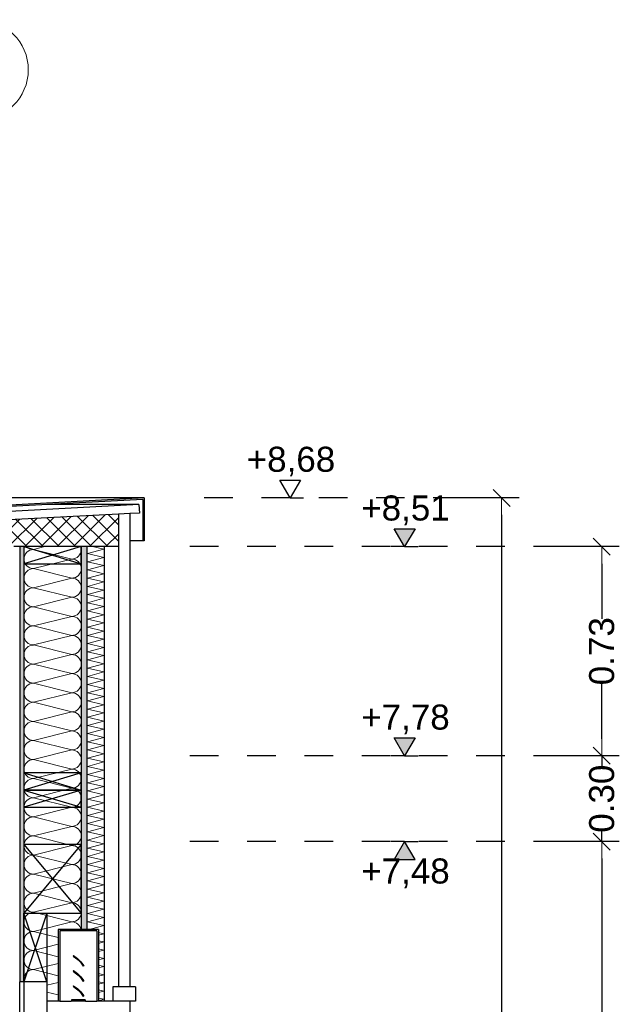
# Model space of a CAD drawing. Header units: metres. Extents: x -14.6 to 48.9, y -22.2 to 2.8.
# Tile 78 of 79: x 23.6 to 25.7, y -3.3 to 0.2. Entities that reach past the tile are written whole.
import ezdxf

# ---------------------------------------------------------------- set-up
doc = ezdxf.new("R2010")
doc.units = ezdxf.units.M
doc.header["$LTSCALE"] = 0.4
doc.header["$MEASUREMENT"] = 0
doc.linetypes.add('Strichlinie eng', pattern=[0.115, 0.075, -0.04])
doc.layers.get('0').update_dxf_attribs({"color": 8, "lineweight": 9})
doc.layers.get('Defpoints').update_dxf_attribs({"color": 8, "lineweight": 9})
for name, color, linetype in [('Neubau__ GHIW- Attika Fassade', 8, 'Continuous'), ('Neubau_A-Außenwände', 8, 'Continuous'), ('Neubau_R-Konstruktionsraster gross', 33, 'Continuous'), ('Neubau_S-Ausbesserung 2D_3D', 8, 'Continuous'), ('Neubau_T-Bemaßung', 8, 'Continuous'), ('Neubau_Z-Modellierung Fassade', 8, 'Continuous')]:
    doc.layers.add(name, color=color, linetype=linetype)
doc.styles.add('ERSTELLTER_STIL_2', font='arial.ttf')
doc.dimstyles.new('ERSTELLTER_STIL__1', dxfattribs={"dimtxt": 0.0875, "dimasz": 0.059375, "dimexe": 0.18, "dimexo": 0.0625, "dimgap": 0, "dimtad": 1, "dimzin": 0, "dimdsep": 46, "dimtxsty": 'ERSTELLTER_STIL_2', "dimblk": 'ARROWHEAD_6', "dimblk1": 'ARROWHEAD_6', "dimblk2": 'ARROWHEAD_6', "dimcen": 0.09, "dimclrd": 7, "dimclre": 7, "dimclrt": 7, "dimazin": 0, "dimtfac": 1, "dimtdec": 4, "dimtmove": 0, "dimatfit": 3, "dimfxl": 1, "dimtolj": 1, "dimtzin": 0, "dimarcsym": 0})

# ---------------------------------------------------------------- blocks, each defined once
blk = doc.blocks.new('*X249', base_point=(3718.7656, 0))
at = {"layer": 'Neubau_A-Außenwände', "color": 8, "linetype": 'Continuous', "lineweight": 9}
for p, q in [((4107.3168, 8.51), (4107.2768, 8.5)), ((4107.4102, 8.4667), (4107.2768, 8.5)), ((4107.4102, 8.4667), (4107.2768, 8.4333)), ((4107.4102, 8.4), (4107.2768, 8.4333)), ((4107.4102, 8.4), (4107.2768, 8.3667)), ((4107.4102, 8.3333), (4107.2768, 8.3667)), ((4107.4102, 8.3333), (4107.2768, 8.3)), ((4107.4102, 8.2667), (4107.2768, 8.3)), ((4107.4102, 8.2667), (4107.2768, 8.2333)), ((4107.4102, 8.2), (4107.2768, 8.2333)), ((4107.4102, 8.2), (4107.2768, 8.1667)), ((4107.4102, 8.1333), (4107.2768, 8.1667)), ((4107.4102, 8.1333), (4107.2768, 8.1)), ((4107.4102, 8.0667), (4107.2768, 8.1)), ((4107.4102, 8.0667), (4107.2768, 8.0333)), ((4107.4102, 8), (4107.2768, 8.0333)), ((4107.4102, 8), (4107.2768, 7.9667)), ((4107.4102, 7.9333), (4107.2768, 7.9667)), ((4107.4102, 7.9333), (4107.2768, 7.9)), ((4107.4102, 7.8667), (4107.2768, 7.9)), ((4107.4102, 7.8667), (4107.2768, 7.8333)), ((4107.4102, 7.8), (4107.2768, 7.8333)), ((4107.4102, 7.8), (4107.2768, 7.7667)), ((4107.4102, 7.7333), (4107.2768, 7.7667)), ((4107.4102, 7.7333), (4107.2768, 7.7)), ((4107.4102, 7.6667), (4107.2768, 7.7)), ((4107.4102, 7.6667), (4107.2768, 7.6333)), ((4107.4102, 7.6), (4107.2768, 7.6333)), ((4107.4102, 7.6), (4107.2768, 7.5667)), ((4107.4102, 7.5333), (4107.2768, 7.5667)), ((4107.4102, 7.5333), (4107.2768, 7.5)), ((4107.4102, 7.4667), (4107.2768, 7.5)), ((4107.4102, 7.4667), (4107.2768, 7.4333)), ((4107.4102, 7.4), (4107.2768, 7.4333)), ((4107.4102, 7.4), (4107.2768, 7.3667)), ((4107.4102, 7.3333), (4107.2768, 7.3667)), ((4107.4102, 7.3333), (4107.2768, 7.3)), ((4107.4102, 7.2667), (4107.2768, 7.3)), ((4107.4102, 7.2667), (4107.2768, 7.2333)), ((4107.4102, 7.2), (4107.2768, 7.2333)), ((4107.4102, 7.2), (4107.2768, 7.1667)), ((4107.3635, 7.145), (4107.2768, 7.1667)), ((4107.3635, 7.1217), (4107.2768, 7.1)), ((4107.3635, 7.0783), (4107.2768, 7.1)), ((4107.3635, 7.055), (4107.2768, 7.0333)), ((4107.3635, 7.0117), (4107.2768, 7.0333)), ((4107.3635, 6.9883), (4107.3235, 6.9783)), ((4107.3635, 6.945), (4107.3235, 6.955))]:
    blk.add_line(p, q, dxfattribs=at)
for centre, start, end in [((4107.2768, 8.4667), 90, 180), ((4107.2768, 8.5333), 224.427, 270), ((4107.4102, 8.5), 270, 0), ((4107.4102, 8.5), 0, 17.4576), ((4107.2768, 8.4667), 180, 270), ((4107.4102, 8.4333), 0, 90), ((4107.2768, 8.4), 90, 180), ((4107.4102, 8.4333), 270, 0), ((4107.2768, 8.4), 180, 270), ((4107.4102, 8.3667), 0, 90), ((4107.2768, 8.3333), 90, 180), ((4107.4102, 8.3667), 270, 0), ((4107.2768, 8.3333), 180, 270), ((4107.4102, 8.3), 0, 90), ((4107.2768, 8.2667), 90, 180), ((4107.4102, 8.3), 270, 0), ((4107.2768, 8.2667), 180, 270), ((4107.4102, 8.2333), 0, 90), ((4107.2768, 8.2), 90, 180), ((4107.4102, 8.2333), 270, 0), ((4107.2768, 8.2), 180, 270), ((4107.4102, 8.1667), 0, 90), ((4107.2768, 8.1333), 90, 180), ((4107.4102, 8.1667), 270, 0), ((4107.2768, 8.1333), 180, 270), ((4107.4102, 8.1), 0, 90), ((4107.2768, 8.0667), 90, 180), ((4107.4102, 8.1), 270, 0), ((4107.2768, 8.0667), 180, 270), ((4107.4102, 8.0333), 0, 90), ((4107.2768, 8), 90, 180), ((4107.4102, 8.0333), 270, 0), ((4107.2768, 8), 180, 270), ((4107.4102, 7.9667), 0, 90), ((4107.2768, 7.9333), 90, 180), ((4107.4102, 7.9667), 270, 0), ((4107.2768, 7.9333), 180, 270), ((4107.4102, 7.9), 0, 90), ((4107.2768, 7.8667), 90, 180), ((4107.4102, 7.9), 270, 0), ((4107.2768, 7.8667), 180, 270), ((4107.4102, 7.8333), 0, 90), ((4107.2768, 7.8), 90, 180), ((4107.4102, 7.8333), 270, 0), ((4107.2768, 7.8), 180, 270), ((4107.4102, 7.7667), 0, 90), ((4107.2768, 7.7333), 90, 180), ((4107.4102, 7.7667), 270, 0), ((4107.2768, 7.7333), 180, 270), ((4107.4102, 7.7), 0, 90), ((4107.2768, 7.6667), 90, 180), ((4107.4102, 7.7), 270, 0), ((4107.2768, 7.6667), 180, 270), ((4107.2768, 7.6), 90, 180), ((4107.4102, 7.6333), 0, 90), ((4107.4102, 7.6333), 270, 0), ((4107.2768, 7.6), 180, 270), ((4107.4102, 7.5667), 0, 90), ((4107.2768, 7.5333), 90, 180), ((4107.4102, 7.5667), 270, 0), ((4107.2768, 7.5333), 180, 270), ((4107.4102, 7.5), 0, 90), ((4107.2768, 7.4667), 90, 180), ((4107.4102, 7.5), 270, 0), ((4107.2768, 7.4667), 180, 270), ((4107.4102, 7.4333), 0, 90), ((4107.2768, 7.4), 90, 180), ((4107.4102, 7.4333), 270, 0), ((4107.2768, 7.4), 180, 270), ((4107.4102, 7.3667), 0, 90), ((4107.2768, 7.3333), 90, 180), ((4107.4102, 7.3667), 270, 0), ((4107.2768, 7.3333), 180, 270), ((4107.4102, 7.3), 0, 90), ((4107.2768, 7.2667), 90, 180), ((4107.4102, 7.3), 270, 0), ((4107.2768, 7.2667), 180, 270), ((4107.4102, 7.2333), 0, 90), ((4107.2768, 7.2), 90, 180), ((4107.4102, 7.2333), 270, 0), ((4107.2768, 7.2), 180, 270), ((4107.4102, 7.1667), 10.9528, 90), ((4107.2768, 7.1333), 90, 180), ((4107.2768, 7.1333), 180, 270), ((4107.2768, 7.0667), 90, 180), ((4107.2768, 7.0667), 180, 270), ((4107.2768, 7), 90, 180), ((4107.2768, 7), 180, 197.4576)]:
    blk.add_arc(centre, 0.0333, start, end, dxfattribs=at)
blk = doc.blocks.new('*X251', base_point=(3718.7656, 0))
at = {"layer": 'Neubau_A-Außenwände', "color": 8, "linetype": 'Continuous', "lineweight": 9}
for p, q in [((4107.465, 8.4857), (4107.5221, 8.501)), ((4107.5221, 8.501), (4107.4834, 8.51)), ((4107.5221, 8.4724), (4107.465, 8.4857)), ((4107.465, 8.4571), (4107.5221, 8.4724)), ((4107.5221, 8.4439), (4107.465, 8.4571)), ((4107.465, 8.4286), (4107.5221, 8.4439)), ((4107.5221, 8.4153), (4107.465, 8.4286)), ((4107.465, 8.4), (4107.5221, 8.4153)), ((4107.5221, 8.3867), (4107.465, 8.4)), ((4107.465, 8.3714), (4107.5221, 8.3867)), ((4107.5221, 8.3582), (4107.465, 8.3714)), ((4107.465, 8.3429), (4107.5221, 8.3582)), ((4107.5221, 8.3296), (4107.465, 8.3429)), ((4107.465, 8.3143), (4107.5221, 8.3296)), ((4107.5221, 8.301), (4107.465, 8.3143)), ((4107.465, 8.2857), (4107.5221, 8.301)), ((4107.5221, 8.2724), (4107.465, 8.2857)), ((4107.465, 8.2571), (4107.5221, 8.2724)), ((4107.5221, 8.2439), (4107.465, 8.2571)), ((4107.465, 8.2286), (4107.5221, 8.2439)), ((4107.5221, 8.2153), (4107.465, 8.2286)), ((4107.465, 8.2), (4107.5221, 8.2153)), ((4107.5221, 8.1867), (4107.465, 8.2)), ((4107.465, 8.1714), (4107.5221, 8.1867)), ((4107.5221, 8.1582), (4107.465, 8.1714)), ((4107.465, 8.1429), (4107.5221, 8.1582)), ((4107.5221, 8.1296), (4107.465, 8.1429)), ((4107.465, 8.1143), (4107.5221, 8.1296)), ((4107.5221, 8.101), (4107.465, 8.1143)), ((4107.465, 8.0857), (4107.5221, 8.101)), ((4107.5221, 8.0724), (4107.465, 8.0857)), ((4107.465, 8.0571), (4107.5221, 8.0724)), ((4107.5221, 8.0439), (4107.465, 8.0571)), ((4107.465, 8.0286), (4107.5221, 8.0439)), ((4107.5221, 8.0153), (4107.465, 8.0286)), ((4107.465, 8), (4107.5221, 8.0153)), ((4107.5221, 7.9867), (4107.465, 8)), ((4107.465, 7.9714), (4107.5221, 7.9867)), ((4107.5221, 7.9582), (4107.465, 7.9714)), ((4107.465, 7.9429), (4107.5221, 7.9582)), ((4107.5221, 7.9296), (4107.465, 7.9429)), ((4107.465, 7.9143), (4107.5221, 7.9296)), ((4107.5221, 7.901), (4107.465, 7.9143)), ((4107.465, 7.8857), (4107.5221, 7.901)), ((4107.5221, 7.8724), (4107.465, 7.8857)), ((4107.465, 7.8571), (4107.5221, 7.8724)), ((4107.5221, 7.8439), (4107.465, 7.8571)), ((4107.465, 7.8286), (4107.5221, 7.8439)), ((4107.5221, 7.8153), (4107.465, 7.8286)), ((4107.465, 7.8), (4107.5221, 7.8153)), ((4107.5221, 7.7867), (4107.465, 7.8)), ((4107.465, 7.7714), (4107.5221, 7.7867)), ((4107.5221, 7.7582), (4107.465, 7.7714)), ((4107.465, 7.7429), (4107.5221, 7.7582)), ((4107.5221, 7.7296), (4107.465, 7.7429)), ((4107.465, 7.7143), (4107.5221, 7.7296)), ((4107.5221, 7.701), (4107.465, 7.7143)), ((4107.465, 7.6857), (4107.5221, 7.701)), ((4107.5221, 7.6724), (4107.465, 7.6857)), ((4107.465, 7.6571), (4107.5221, 7.6724)), ((4107.5221, 7.6439), (4107.465, 7.6571)), ((4107.465, 7.6286), (4107.5221, 7.6439)), ((4107.5221, 7.6153), (4107.465, 7.6286)), ((4107.465, 7.6), (4107.5221, 7.6153)), ((4107.5221, 7.5867), (4107.465, 7.6)), ((4107.465, 7.5714), (4107.5221, 7.5867)), ((4107.5221, 7.5582), (4107.465, 7.5714)), ((4107.465, 7.5429), (4107.5221, 7.5582)), ((4107.5221, 7.5296), (4107.465, 7.5429)), ((4107.465, 7.5143), (4107.5221, 7.5296)), ((4107.5221, 7.501), (4107.465, 7.5143)), ((4107.465, 7.4857), (4107.5221, 7.501)), ((4107.5221, 7.4724), (4107.465, 7.4857)), ((4107.465, 7.4571), (4107.5221, 7.4724)), ((4107.5221, 7.4439), (4107.465, 7.4571)), ((4107.465, 7.4286), (4107.5221, 7.4439)), ((4107.5221, 7.4153), (4107.465, 7.4286)), ((4107.465, 7.4), (4107.5221, 7.4153)), ((4107.5221, 7.3867), (4107.465, 7.4)), ((4107.465, 7.3714), (4107.5221, 7.3867)), ((4107.5221, 7.3582), (4107.465, 7.3714)), ((4107.465, 7.3429), (4107.5221, 7.3582)), ((4107.5221, 7.3296), (4107.465, 7.3429)), ((4107.465, 7.3143), (4107.5221, 7.3296)), ((4107.5221, 7.301), (4107.465, 7.3143)), ((4107.465, 7.2857), (4107.5221, 7.301)), ((4107.5221, 7.2724), (4107.465, 7.2857)), ((4107.465, 7.2571), (4107.5221, 7.2724)), ((4107.5221, 7.2439), (4107.465, 7.2571)), ((4107.465, 7.2286), (4107.5221, 7.2439)), ((4107.5221, 7.2153), (4107.465, 7.2286)), ((4107.465, 7.2), (4107.5221, 7.2153)), ((4107.5221, 7.1867), (4107.465, 7.2)), ((4107.4708, 7.173), (4107.5221, 7.1867)), ((4107.5221, 7.1582), (4107.5035, 7.1625)), ((4107.5035, 7.1532), (4107.5221, 7.1582)), ((4107.5221, 7.1296), (4107.5035, 7.1339)), ((4107.5035, 7.1246), (4107.5221, 7.1296)), ((4107.5221, 7.101), (4107.5035, 7.1053)), ((4107.5035, 7.096), (4107.5221, 7.101)), ((4107.5221, 7.0724), (4107.5035, 7.0768)), ((4107.5035, 7.0675), (4107.5221, 7.0724)), ((4107.5221, 7.0439), (4107.5035, 7.0482)), ((4107.5035, 7.0389), (4107.5221, 7.0439)), ((4107.5221, 7.0153), (4107.5035, 7.0196)), ((4107.5035, 7.0103), (4107.5221, 7.0153)), ((4107.5221, 6.9867), (4107.5035, 6.991)), ((4107.5035, 6.9818), (4107.5221, 6.9867)), ((4107.5221, 6.9582), (4107.5035, 6.9625)), ((4107.5035, 6.9532), (4107.5221, 6.9582)), ((4107.5221, 6.9296), (4107.5035, 6.9339)), ((4107.5035, 6.9246), (4107.5221, 6.9296))]:
    blk.add_line(p, q, dxfattribs=at)
blk = doc.blocks.new('ARROWHEAD_6')
at = {"color": 0, "linetype": 'Continuous', "lineweight": 0}
for p, q in [((0, 0), (-1, 0)), ((-0.5, -0.5), (0.5, 0.5))]:
    blk.add_line(p, q, dxfattribs=at)
blk = doc.blocks.new('*D288')
at = {"layer": 'Defpoints', "color": 0, "linetype": 'Continuous', "transparency": 16777216}
for p in [(25.2587, -1.4949), (25.32, -1.4949), (23.67, -10.195)]:
    blk.add_point(p, dxfattribs=at)
at = {"layer": 'Neubau_T-Bemaßung', "linetype": 'Continuous', "lineweight": -2, "transparency": 16777216}
for p, q in [((25.2575, -1.4949), (25.0787, -1.4949)), ((25.2587, -1.5543), (25.2587, -5.7349)), ((25.2587, -10.1356), (25.2587, -5.962)), ((23.7325, -10.195), (25.4387, -10.195))]:
    blk.add_line(p, q, dxfattribs=at)
at = {"layer": 'Neubau_T-Bemaßung', "linetype": 'Continuous', "lineweight": -2, "transparency": 16777216, "xscale": 0.059375, "yscale": 0.059375, "zscale": 0.059375}
for p, rotation in [((25.2587, -1.4949), 90), ((25.2587, -10.195), 270)]:
    blk.add_blockref('ARROWHEAD_6', p, dxfattribs=dict(at, rotation=rotation))
at = {"layer": 'Neubau_T-Bemaßung', "linetype": 'Continuous', "transparency": 16777216, "insert": (25.2587, -5.8484), "char_height": 0.0875, "attachment_point": 5, "rotation": 90, "style": 'ERSTELLTER_STIL_2'}
blk.add_mtext('\\A1;8.70', dxfattribs=at)
blk = doc.blocks.new('*D292')
at = {"layer": 'Defpoints', "color": 0, "linetype": 'Continuous', "transparency": 16777216}
for p in [(25.6087, -2.695), (25.67, -2.695), (25.67, -6.195)]:
    blk.add_point(p, dxfattribs=at)
at = {"layer": 'Neubau_T-Bemaßung', "linetype": 'Continuous', "lineweight": -2, "transparency": 16777216}
for p, q in [((25.6075, -2.695), (25.4287, -2.695)), ((25.6087, -2.7544), (25.6087, -4.335)), ((25.6087, -6.1356), (25.6087, -4.562)), ((25.6075, -6.195), (25.4287, -6.195))]:
    blk.add_line(p, q, dxfattribs=at)
at = {"layer": 'Neubau_T-Bemaßung', "linetype": 'Continuous', "lineweight": -2, "transparency": 16777216, "xscale": 0.059375, "yscale": 0.059375, "zscale": 0.059375}
for p, rotation in [((25.6087, -2.695), 90), ((25.6087, -6.195), 270)]:
    blk.add_blockref('ARROWHEAD_6', p, dxfattribs=dict(at, rotation=rotation))
at = {"layer": 'Neubau_T-Bemaßung', "linetype": 'Continuous', "transparency": 16777216, "insert": (25.6087, -4.4485), "char_height": 0.0875, "attachment_point": 5, "rotation": 90, "style": 'ERSTELLTER_STIL_2'}
blk.add_mtext('\\A1;3.50', dxfattribs=at)
blk = doc.blocks.new('*D293')
at = {"layer": 'Defpoints', "color": 0, "linetype": 'Continuous', "transparency": 16777216}
for p in [(25.6087, -2.395), (25.67, -2.395), (25.67, -2.695)]:
    blk.add_point(p, dxfattribs=at)
at = {"layer": 'Neubau_T-Bemaßung', "linetype": 'Continuous', "lineweight": -2, "transparency": 16777216}
for p, q in [((25.6087, -2.3356), (25.6087, -2.2763)), ((25.6075, -2.395), (25.4287, -2.395)), ((25.6087, -2.395), (25.6087, -2.4317)), ((25.6087, -2.695), (25.6087, -2.6586)), ((25.6075, -2.695), (25.4287, -2.695)), ((25.6087, -2.7544), (25.6087, -2.8138))]:
    blk.add_line(p, q, dxfattribs=at)
at = {"layer": 'Neubau_T-Bemaßung', "linetype": 'Continuous', "lineweight": -2, "transparency": 16777216, "xscale": 0.059375, "yscale": 0.059375, "zscale": 0.059375}
for p, rotation in [((25.6087, -2.395), 270), ((25.6087, -2.695), 90)]:
    blk.add_blockref('ARROWHEAD_6', p, dxfattribs=dict(at, rotation=rotation))
at = {"layer": 'Neubau_T-Bemaßung', "linetype": 'Continuous', "transparency": 16777216, "insert": (25.6087, -2.5451), "char_height": 0.0875, "attachment_point": 5, "rotation": 90, "style": 'ERSTELLTER_STIL_2'}
blk.add_mtext('\\A1;0.30', dxfattribs=at)
blk = doc.blocks.new('*D294')
at = {"layer": 'Defpoints', "color": 0, "linetype": 'Continuous', "transparency": 16777216}
for p in [(25.6087, -1.665), (25.67, -1.665), (25.67, -2.395)]:
    blk.add_point(p, dxfattribs=at)
at = {"layer": 'Neubau_T-Bemaßung', "linetype": 'Continuous', "lineweight": -2, "transparency": 16777216}
for p, q in [((25.6075, -1.665), (25.4287, -1.665)), ((25.6087, -1.7244), (25.6087, -1.9165)), ((25.6087, -2.3356), (25.6087, -2.1438)), ((25.6075, -2.395), (25.4287, -2.395))]:
    blk.add_line(p, q, dxfattribs=at)
at = {"layer": 'Neubau_T-Bemaßung', "linetype": 'Continuous', "lineweight": -2, "transparency": 16777216, "xscale": 0.059375, "yscale": 0.059375, "zscale": 0.059375}
for p, rotation in [((25.6087, -1.665), 90), ((25.6087, -2.395), 270)]:
    blk.add_blockref('ARROWHEAD_6', p, dxfattribs=dict(at, rotation=rotation))
at = {"layer": 'Neubau_T-Bemaßung', "linetype": 'Continuous', "transparency": 16777216, "insert": (25.6087, -2.0301), "char_height": 0.0875, "attachment_point": 5, "rotation": 90, "style": 'ERSTELLTER_STIL_2'}
blk.add_mtext('\\A1;0.73', dxfattribs=at)

msp = doc.modelspace()

# ---------------------------------------------------------------- hatches: boundary and pattern name
at = {"layer": 'Neubau__ GHIW- Attika Fassade', "linetype": 'Continuous'}
msp.add_hatch(color=256, dxfattribs=at).paths.add_polyline_path([(24.01, -1.4949), (23.2223, -1.537), (23.2223, -1.612), (23.2273, -1.612), (23.2273, -1.5417), (24.005, -1.5002), (24.005, -1.6449), (24.01, -1.6449)])
h = msp.add_hatch(dxfattribs=at)
h.set_pattern_fill('DÄMMUNG__HART_1_0002', color=256, style=0, pattern_type=2)
h.set_pattern_definition([(135, (-364.88789, -10.175), (0.0282842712, 0.0282842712), []), (225, (-364.88789, -10.175), (-0.0282842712, 0.0282842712), [])])
h.paths.add_polyline_path([(23.355, -1.5806), (23.355, -1.665), (23.92, -1.665), (23.92, -1.5519)])
at = {"layer": 'Neubau_A-Außenwände', "linetype": 'Continuous'}
for points in [[(23.59, -1.665), (23.575, -1.665), (23.575, -3.185), (23.59, -3.185)], [(23.79, -1.665), (23.79, -3.002), (23.81, -3.002), (23.81, -1.665)]]:
    msp.add_hatch(color=256, dxfattribs=at).paths.add_polyline_path(points)
at = {"layer": 'Neubau_T-Bemaßung', "linetype": 'Continuous'}
for points in [[(24.92, -1.665), (24.9562, -1.6025), (24.8837, -1.6025)], [(24.92, -2.395), (24.9562, -2.3325), (24.8837, -2.3325)], [(24.92, -2.695), (24.8837, -2.7575), (24.9562, -2.7575)]]:
    msp.add_hatch(color=256, dxfattribs=at).paths.add_polyline_path(points)

# ---------------------------------------------------------------- linework, layer by layer
at = {"layer": 'Neubau__ GHIW- Attika Fassade', "linetype": 'Continuous'}
for p, q in [((24.01, -1.4949), (13.78, -1.4949)), ((24.01, -1.4949), (23.2223, -1.537)), ((24.005, -1.5002), (23.2273, -1.5417)), ((24.005, -1.5002), (24.005, -1.6449)), ((24.01, -1.4949), (24.01, -1.6449)), ((23.9917, -1.518), (23.2713, -1.5562)), ((23.9917, -1.518), (23.6705, -1.518)), ((23.9917, -1.518), (23.9937, -1.548)), ((23.92, -1.5519), (23.92, -1.665)), ((23.9937, -1.548), (23.96, -1.5498)), ((23.96, -1.5498), (23.96, -1.665)), ((24.005, -1.6449), (23.96, -1.6449)), ((24.01, -1.6449), (24.005, -1.6449)), ((23.575, -1.665), (23.555, -1.665))]:
    msp.add_line(p, q, dxfattribs=at)
at = {"layer": 'Neubau__ GHIW- Attika Fassade', "linetype": 'Continuous', "flags": 128}
for points in [[(23.96, -1.5498), (23.92, -1.5519), (23.355, -1.5806), (23.2717, -1.5865)], [(23.92, -1.665), (23.92, -1.665), (23.87, -1.665), (23.81, -1.665), (23.79, -1.665), (23.59, -1.665), (23.575, -1.665)]]:
    msp.add_lwpolyline(points, dxfattribs=at)
at = {"layer": 'Neubau_A-Außenwände', "linetype": 'Continuous'}
for p, q in [((23.575, -1.665), (23.575, -3.185)), ((23.59, -1.665), (23.59, -3.185)), ((23.79, -1.665), (23.79, -3.002)), ((23.81, -1.665), (23.81, -3.002)), ((23.87, -1.665), (23.87, -3.252)), ((23.92, -1.665), (23.92, -3.202)), ((23.96, -1.665), (23.96, -3.202)), ((23.71, -3.002), (23.71, -3.252)), ((23.715, -3.007), (23.715, -3.252)), ((23.845, -3.007), (23.715, -3.007)), ((23.845, -3.007), (23.845, -3.252)), ((23.85, -3.002), (23.85, -3.252)), ((23.7634, -3.0929), (23.7613, -3.095)), ((23.7987, -3.1282), (23.7966, -3.1303)), ((23.7634, -3.1454), (23.7613, -3.1475)), ((23.575, -3.315), (23.575, -3.185)), ((23.67, -3.185), (23.67, -3.252)), ((23.7987, -3.1808), (23.7966, -3.1829)), ((23.7634, -3.198), (23.7613, -3.2001)), ((23.9, -3.202), (23.9, -3.252)), ((23.71, -3.252), (23.67, -3.252)), ((23.67, -3.252), (23.67, -3.335)), ((23.715, -3.252), (23.71, -3.252)), ((23.715, -3.252), (23.755, -3.252)), ((23.755, -3.2505), (23.755, -3.252)), ((23.7565, -3.2505), (23.755, -3.2505)), ((23.805, -3.252), (23.755, -3.252)), ((23.7565, -3.2475), (23.7565, -3.2505)), ((23.8035, -3.2475), (23.7565, -3.2475)), ((23.7987, -3.2333), (23.7966, -3.2355)), ((23.8035, -3.2475), (23.8035, -3.2505)), ((23.805, -3.2505), (23.8035, -3.2505)), ((23.805, -3.2505), (23.805, -3.252)), ((23.805, -3.252), (23.845, -3.252)), ((23.85, -3.252), (23.845, -3.252)), ((23.96, -3.252), (23.96, -5.66))]:
    msp.add_line(p, q, dxfattribs=at)
at = {"layer": 'Neubau_A-Außenwände', "linetype": 'Continuous', "flags": 128}
for points in [[(23.85, -3.002), (23.81, -3.002), (23.79, -3.002), (23.71, -3.002)], [(23.7634, -3.0929), (23.7773, -3.1025), (23.7891, -3.1143), (23.7987, -3.1282)], [(23.7613, -3.095), (23.7752, -3.1047), (23.787, -3.1164), (23.7966, -3.1303)], [(23.7613, -3.1475), (23.7752, -3.1572), (23.787, -3.169), (23.7966, -3.1829)], [(23.7634, -3.1454), (23.7773, -3.1551), (23.7891, -3.1669), (23.7987, -3.1808)], [(23.67, -3.185), (23.59, -3.185), (23.575, -3.185)], [(23.59, -3.185), (23.59, -3.315), (23.59, -3.335)], [(23.7613, -3.2001), (23.7752, -3.2098), (23.787, -3.2216), (23.7966, -3.2355)], [(23.7634, -3.198), (23.7773, -3.2076), (23.7891, -3.2194), (23.7987, -3.2333)], [(23.9, -3.252), (23.87, -3.252), (23.85, -3.252)]]:
    msp.add_lwpolyline(points, dxfattribs=at)
at = {"layer": 'Neubau_R-Konstruktionsraster gross', "linetype": 'Continuous', "lineweight": 9, "flags": 128}
msp.add_lwpolyline([(23.43, -0.175, 1), (23.43, 0.175, 1)], format="xyb", close=True, dxfattribs=at)
at = {"layer": 'Neubau_S-Ausbesserung 2D_3D', "linetype": 'Continuous'}
for p, q in [((23.79, -1.665), (23.59, -1.725)), ((23.59, -1.665), (23.79, -1.725)), ((23.79, -2.455), (23.59, -2.515)), ((23.59, -2.455), (23.79, -2.515)), ((23.79, -2.515), (23.59, -2.575)), ((23.59, -2.515), (23.79, -2.575)), ((23.79, -2.705), (23.59, -2.945)), ((23.59, -2.705), (23.79, -2.945)), ((23.67, -2.945), (23.59, -3.185)), ((23.67, -3.185), (23.59, -2.945))]:
    msp.add_line(p, q, dxfattribs=at)
at = {"layer": 'Neubau_S-Ausbesserung 2D_3D', "linetype": 'Continuous', "flags": 128}
for points in [[(23.79, -1.665), (23.59, -1.665), (23.59, -1.725), (23.79, -1.725)], [(23.79, -2.455), (23.59, -2.455), (23.59, -2.515), (23.79, -2.515)], [(23.79, -2.515), (23.59, -2.515), (23.59, -2.575), (23.79, -2.575)], [(23.79, -2.705), (23.59, -2.705), (23.59, -2.945), (23.79, -2.945)], [(23.67, -2.945), (23.67, -3.185), (23.59, -3.185), (23.59, -2.945)]]:
    msp.add_lwpolyline(points, close=True, dxfattribs=at)
at = {"layer": 'Neubau_T-Bemaßung', "linetype": 'Continuous'}
for p, q in [((24.52, -1.4949), (24.4837, -1.4324)), ((24.4837, -1.4324), (24.5562, -1.4324)), ((24.5562, -1.4324), (24.52, -1.4949)), ((24.52, -1.4949), (24.4731, -1.4949)), ((24.52, -1.4949), (24.5669, -1.4949)), ((24.92, -1.665), (24.8837, -1.6025)), ((24.8837, -1.6025), (24.9562, -1.6025)), ((24.9562, -1.6025), (24.92, -1.665)), ((24.92, -1.665), (24.8731, -1.665)), ((24.92, -1.665), (24.9669, -1.665)), ((24.92, -2.395), (24.8837, -2.3325)), ((24.8837, -2.3325), (24.9562, -2.3325)), ((24.9562, -2.3325), (24.92, -2.395)), ((24.92, -2.395), (24.8731, -2.395)), ((24.92, -2.395), (24.9669, -2.395)), ((24.92, -2.695), (24.8731, -2.695)), ((24.92, -2.695), (24.8837, -2.7575)), ((24.92, -2.695), (24.9669, -2.695)), ((24.9562, -2.7575), (24.92, -2.695)), ((24.8837, -2.7575), (24.9562, -2.7575))]:
    msp.add_line(p, q, dxfattribs=at)
at = {"layer": 'Neubau_T-Bemaßung', "linetype": 'Strichlinie eng'}
for p, q in [((25.32, -1.4949), (24.17, -1.4949)), ((25.67, -1.665), (24.17, -1.665)), ((25.67, -2.395), (24.17, -2.395)), ((25.67, -2.695), (24.17, -2.695))]:
    msp.add_line(p, q, dxfattribs=at)
at = {"layer": 'Neubau_Z-Modellierung Fassade', "linetype": 'Continuous'}
for p, q in [((23.98, -3.202), (23.96, -3.202)), ((23.98, -3.202), (23.98, -3.252)), ((23.98, -3.252), (23.9, -3.252))]:
    msp.add_line(p, q, dxfattribs=at)
at = {"layer": 'Neubau_Z-Modellierung Fassade', "linetype": 'Continuous', "flags": 128}
msp.add_lwpolyline([(23.96, -3.202), (23.92, -3.202), (23.9, -3.202)], dxfattribs=at)

# ---------------------------------------------------------------- block references
at = {"layer": 'Neubau_A-Außenwände'}
for name in ['*X249', '*X251']:
    msp.add_blockref(name, (-364.8879, -10.175), dxfattribs=at)

# ---------------------------------------------------------------- texts
at = {"layer": 'Neubau_T-Bemaßung', "char_height": 0.0875, "attachment_point": 7, "style": 'ERSTELLTER_STIL_2'}
for s, insert in [('\\A1;+8,68', (24.3682, -1.4199)), ('\\A1;+8,51', (24.7682, -1.59)), ('\\A1;+7,78', (24.7682, -2.32)), ('\\A1;+7,48', (24.7682, -2.8575))]:
    msp.add_mtext(s, dxfattribs=dict(at, insert=insert))

# ---------------------------------------------------------------- dimensions: what is measured, and where the dimension line sits
at = {"layer": 'Neubau_T-Bemaßung', "linetype": 'Continuous'}
for base, p1, p2, picture, middle in [((25.2587, -1.4949), (23.67, -10.195), (25.32, -1.4949), '*D288', (25.2587, -5.8484)), ((25.6087, -1.665), (25.67, -2.395), (25.67, -1.665), '*D294', (25.6087, -2.0301)), ((25.6087, -2.395), (25.67, -2.695), (25.67, -2.395), '*D293', (25.6087, -2.5451)), ((25.6087, -2.695), (25.67, -6.195), (25.67, -2.695), '*D292', (25.6087, -4.4485))]:
    dim = msp.add_linear_dim(base=base, p1=p1, p2=p2, angle=90, dimstyle='ERSTELLTER_STIL__1', override={"dimclrd": 256, "dimclre": 256, "dimclrt": 256}, dxfattribs=at)
    dim.commit()
    dim.dimension.update_dxf_attribs({"geometry": picture, "text_midpoint": middle, "dimtype": 160, "text_rotation": 90})

doc.saveas('drawing.dxf')
